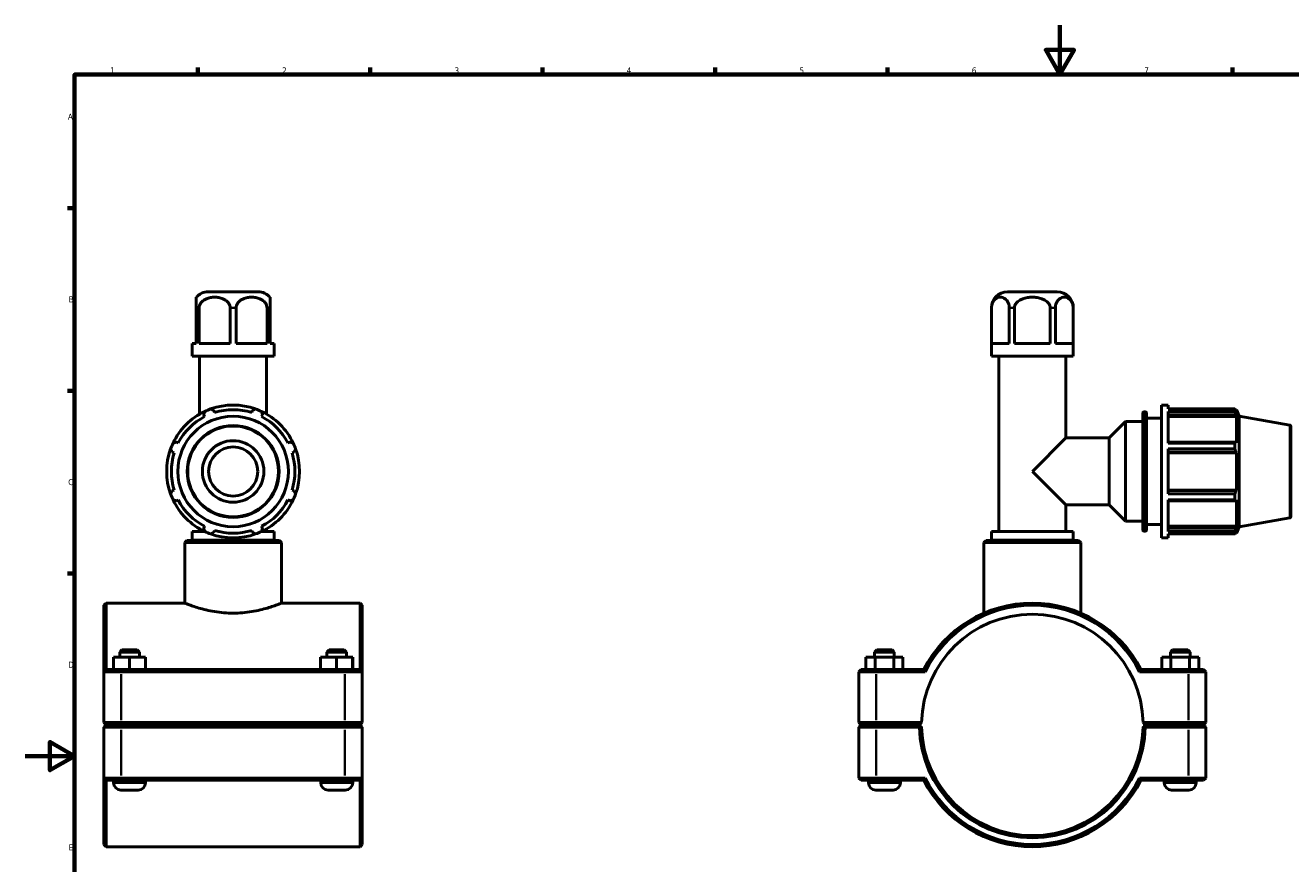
# Model space of a CAD drawing. Header units: millimetres. Extents: x 0 to 904, y -20 to 1297.
# Tile 2 of 5: x 0 to 514, y 253 to 594. Entities that reach past the tile are written whole.
import ezdxf

# ---------------------------------------------------------------- set-up
doc = ezdxf.new("R2010")
doc.units = ezdxf.units.MM
for name, color, linetype, lineweight in [('Border (ISO)', 7, 'Continuous', 70), ('Visible (ISO)', 7, 'Continuous', 50), ('Visible Narrow (ISO)', 7, 'Continuous', 35)]:
    doc.layers.add(name, color=color, linetype=linetype, lineweight=lineweight)
doc.styles.add('Note Text (ISO)', font='tahoma.ttf')

# ---------------------------------------------------------------- blocks, each defined once
blk = doc.blocks.new('Borders Default Border')
at = {"layer": 'Border (ISO)'}
for p, q in [((70.08, 574), (70.08, 576.9)), ((140.17, 574), (140.17, 576.9)), ((210.25, 574), (210.25, 576.9)), ((280.33, 574), (280.33, 576.9)), ((350.42, 574), (350.42, 576.9)), ((490.58, 574), (490.58, 576.9)), ((20, 519.75), (17.1, 519.75)), ((20, 445.5), (17.1, 445.5)), ((20, 371.25), (17.1, 371.25))]:
    blk.add_line(p, q, dxfattribs=at)
at = {"layer": 'Border (ISO)', "flags": 128}
for points in [[(420.5, 594), (420.5, 574), (414.73, 584), (426.27, 584), (420.5, 574)], [(20, 20), (20, 574), (821, 574), (821, 20), (20, 20)], [(0, 297), (20, 297), (10, 302.77), (10, 291.23), (20, 297)]]:
    blk.add_lwpolyline(points, dxfattribs=at)
at = {"layer": 'Border (ISO)', "color": 232, "true_color": 0xca0064, "char_height": 2.5, "attachment_point": 7, "style": 'Note Text (ISO)'}
for s, insert in [('1', (34.48, 574.4)), ('2', (104.37, 574.4)), ('3', (174.43, 574.35)), ('4', (244.42, 574.4)), ('5', (314.64, 574.35)), ('6', (384.66, 574.35)), ('7', (454.77, 574.4)), ('A', (17.29, 555.62)), ('B', (17.59, 481.37)), ('C', (17.43, 407.08)), ('D', (17.43, 332.88)), ('E', (17.64, 258.63))]:
    blk.add_mtext(s, dxfattribs=dict(at, insert=insert))

msp = doc.modelspace()

# ---------------------------------------------------------------- linework, layer by layer
at = {"layer": 'Visible (ISO)'}
for p, q in [((94.569, 485.677), (74.348, 485.677)), ((419.391, 485.677), (399.171, 485.677)), ((69.459, 479.127), (69.459, 464.677)), ((70.68, 464.677), (70.68, 479.127)), ((83.237, 479.127), (83.237, 464.677)), ((85.68, 464.677), (85.68, 479.127)), ((98.237, 479.127), (98.237, 464.677)), ((99.459, 464.677), (99.459, 479.127)), ((392.621, 459.477), (392.621, 479.127)), ((392.666, 464.677), (392.666, 479.127)), ((399.916, 479.127), (399.916, 464.677)), ((402.032, 464.677), (402.032, 479.127)), ((416.531, 479.127), (416.531, 464.677)), ((418.647, 464.677), (418.647, 479.127)), ((425.896, 479.127), (425.896, 464.677)), ((425.941, 459.477), (425.941, 479.127)), ((67.798, 464.677), (69.459, 464.677)), ((67.798, 459.477), (67.798, 464.677)), ((70.68, 464.677), (83.237, 464.677)), ((85.68, 464.677), (98.237, 464.677)), ((99.459, 464.677), (101.119, 464.677)), ((101.119, 459.477), (101.119, 464.677)), ((392.666, 464.677), (399.916, 464.677)), ((402.032, 464.677), (416.531, 464.677)), ((418.647, 464.677), (425.896, 464.677)), ((101.119, 459.477), (67.798, 459.477)), ((70.828, 435.984), (70.828, 459.477)), ((98.089, 435.984), (98.089, 459.477)), ((425.941, 459.477), (392.621, 459.477)), ((395.65, 388.277), (395.65, 459.477)), ((422.912, 426.308), (422.912, 459.477)), ((76.908, 436.625), (76.664, 437.398)), ((92.253, 437.398), (92.009, 436.625)), ((461.781, 385.677), (461.781, 439.677)), ((461.781, 439.677), (464.481, 439.677)), ((464.481, 438.082), (464.481, 439.677)), ((464.481, 438.082), (491.626, 438.082)), ((491.626, 437.106), (491.626, 438.082)), ((491.797, 437.787), (492.314, 437.787)), ((492.314, 436.625), (492.019, 437.398)), ((492.314, 436.625), (492.314, 437.787)), ((493.281, 435.13), (492.314, 437.787)), ((72.49, 435.669), (72.864, 434.95)), ((96.053, 434.95), (96.427, 435.669)), ((440.562, 426.308), (447.181, 432.927)), ((447.181, 392.427), (447.181, 432.927)), ((447.181, 432.927), (454.181, 432.927)), ((454.181, 388.877), (454.181, 436.477)), ((454.681, 436.977), (455.181, 436.977)), ((455.681, 436.477), (455.681, 388.877)), ((455.681, 434.277), (461.781, 434.277)), ((464.481, 424.177), (464.481, 437.106)), ((491.626, 437.106), (464.481, 437.106)), ((464.481, 435.669), (492.019, 435.669)), ((464.481, 434.95), (492.314, 434.95)), ((492.019, 435.669), (492.314, 434.95)), ((492.314, 424.272), (492.314, 434.95)), ((493.281, 390.225), (493.281, 435.13)), ((513.868, 431.5), (493.281, 435.13)), ((514.281, 431.008), (514.281, 394.347)), ((62.186, 424.272), (61.467, 424.646)), ((107.45, 424.646), (106.731, 424.272)), ((409.281, 412.677), (422.912, 426.308)), ((422.912, 426.308), (440.562, 426.308)), ((440.562, 399.046), (440.562, 426.308)), ((492.019, 424.646), (464.481, 424.646)), ((464.481, 424.177), (491.626, 424.177)), ((464.481, 403.535), (464.481, 421.82)), ((491.626, 421.82), (464.481, 421.82)), ((491.626, 421.82), (491.626, 424.177)), ((492.314, 424.272), (492.019, 424.646)), ((59.738, 420.472), (60.511, 420.228)), ((108.406, 420.228), (109.179, 420.472)), ((464.481, 420.472), (492.019, 420.472)), ((464.481, 420.228), (492.314, 420.228)), ((492.019, 420.472), (492.314, 420.228)), ((492.314, 405.127), (492.314, 420.228)), ((422.912, 399.046), (409.281, 412.677)), ((60.511, 405.127), (59.738, 404.883)), ((109.179, 404.883), (108.406, 405.127)), ((464.481, 405.127), (492.314, 405.127)), ((492.019, 404.883), (464.481, 404.883)), ((464.481, 403.535), (491.626, 403.535)), ((464.481, 388.249), (464.481, 401.178)), ((491.626, 401.178), (464.481, 401.178)), ((491.626, 401.178), (491.626, 403.535)), ((492.314, 405.127), (492.019, 404.883)), ((61.467, 400.709), (62.186, 401.083)), ((106.731, 401.083), (107.45, 400.709)), ((422.912, 388.277), (422.912, 399.046)), ((422.912, 399.046), (440.562, 399.046)), ((440.562, 399.046), (447.181, 392.427)), ((464.481, 400.709), (492.019, 400.709)), ((492.019, 400.709), (492.314, 401.083)), ((492.314, 390.405), (492.314, 401.083)), ((447.181, 392.427), (454.181, 392.427)), ((455.681, 391.077), (461.781, 391.077)), ((513.868, 393.855), (493.281, 390.225)), ((72.898, 388.277), (67.798, 388.277)), ((67.798, 384.777), (67.798, 388.277)), ((70.828, 388.277), (70.828, 389.371)), ((72.864, 390.405), (72.49, 389.686)), ((76.664, 387.957), (76.908, 388.73)), ((92.009, 388.73), (92.253, 387.957)), ((101.119, 388.277), (96.019, 388.277)), ((96.427, 389.686), (96.053, 390.405)), ((98.089, 388.277), (98.089, 389.371)), ((101.119, 384.777), (101.119, 388.277)), ((425.941, 388.277), (392.621, 388.277)), ((392.621, 384.777), (392.621, 388.277)), ((425.941, 384.777), (425.941, 388.277)), ((454.681, 388.377), (455.181, 388.377)), ((464.481, 390.405), (492.314, 390.405)), ((492.019, 389.686), (464.481, 389.686)), ((464.481, 388.249), (491.626, 388.249)), ((464.481, 385.677), (464.481, 387.272)), ((491.626, 387.272), (464.481, 387.272)), ((491.626, 387.272), (491.626, 388.249)), ((491.797, 387.567), (492.314, 387.567)), ((492.314, 390.405), (492.019, 389.686)), ((492.019, 387.957), (492.314, 388.73)), ((493.281, 390.225), (492.314, 387.567)), ((492.314, 387.567), (492.314, 388.73)), ((65.669, 384.677), (64.769, 383.777)), ((64.769, 359.177), (64.769, 383.777)), ((104.148, 383.777), (64.769, 383.777)), ((65.669, 384.677), (103.248, 384.677)), ((101.119, 384.777), (67.798, 384.777)), ((69.313, 384.677), (69.313, 384.777)), ((99.604, 384.677), (99.604, 384.777)), ((103.248, 384.677), (104.148, 383.777)), ((104.148, 359.177), (104.148, 383.777)), ((390.492, 384.677), (389.592, 383.777)), ((428.97, 383.777), (389.592, 383.777)), ((389.592, 355.093), (389.592, 383.777)), ((390.492, 384.677), (428.07, 384.677)), ((425.941, 384.777), (392.621, 384.777)), ((394.136, 384.677), (394.136, 384.777)), ((424.427, 384.677), (424.427, 384.777)), ((428.07, 384.677), (428.97, 383.777)), ((428.97, 355.093), (428.97, 383.777)), ((461.781, 385.677), (464.481, 385.677)), ((31.959, 358.277), (32.859, 359.177)), ((31.959, 331.277), (31.959, 358.277)), ((32.859, 359.177), (32.859, 332.177)), ((64.769, 359.177), (32.859, 359.177)), ((136.059, 359.177), (104.148, 359.177)), ((136.059, 332.177), (136.059, 359.177)), ((136.959, 358.277), (136.059, 359.177)), ((136.959, 358.277), (136.959, 331.277)), ((39.259, 340.177), (38.359, 339.277)), ((45.459, 340.177), (39.259, 340.177)), ((45.459, 340.177), (46.359, 339.277)), ((123.459, 340.177), (122.559, 339.277)), ((129.659, 340.177), (123.459, 340.177)), ((129.659, 340.177), (130.559, 339.277)), ((346.081, 340.177), (345.181, 339.277)), ((346.081, 340.177), (352.281, 340.177)), ((352.281, 340.177), (353.181, 339.277)), ((466.281, 340.177), (465.381, 339.277)), ((472.481, 340.177), (466.281, 340.177)), ((472.481, 340.177), (473.381, 339.277)), ((35.839, 332.177), (35.839, 337.177)), ((42.318, 337.177), (35.839, 337.177)), ((38.359, 339.277), (46.359, 339.277)), ((38.359, 339.277), (38.359, 337.177)), ((42.318, 332.177), (42.318, 337.177)), ((48.838, 337.177), (42.318, 337.177)), ((46.359, 339.277), (46.359, 337.177)), ((48.838, 332.177), (48.838, 337.177)), ((48.879, 337.177), (48.838, 337.177)), ((48.879, 332.177), (48.879, 337.177)), ((120.039, 332.177), (120.039, 337.177)), ((126.518, 337.177), (120.039, 337.177)), ((122.559, 339.277), (130.559, 339.277)), ((122.559, 339.277), (122.559, 337.177)), ((126.518, 332.177), (126.518, 337.177)), ((133.038, 337.177), (126.518, 337.177)), ((130.559, 339.277), (130.559, 337.177)), ((133.038, 332.177), (133.038, 337.177)), ((133.079, 337.177), (133.038, 337.177)), ((133.079, 332.177), (133.079, 337.177)), ((341.676, 337.177), (345.463, 337.177)), ((341.676, 332.177), (341.676, 337.177)), ((353.181, 339.277), (345.181, 339.277)), ((345.181, 337.177), (345.181, 339.277)), ((345.463, 337.177), (352.969, 337.177)), ((345.463, 332.177), (345.463, 337.177)), ((352.969, 337.177), (356.687, 337.177)), ((352.969, 332.177), (352.969, 337.177)), ((353.181, 337.177), (353.181, 339.277)), ((356.687, 332.177), (356.687, 337.177)), ((465.594, 337.177), (461.876, 337.177)), ((461.876, 332.177), (461.876, 337.177)), ((465.381, 339.277), (473.381, 339.277)), ((465.381, 339.277), (465.381, 337.177)), ((465.594, 332.177), (465.594, 337.177)), ((473.099, 337.177), (465.594, 337.177)), ((473.099, 332.177), (473.099, 337.177)), ((476.887, 337.177), (473.099, 337.177)), ((473.381, 339.277), (473.381, 337.177)), ((476.887, 332.177), (476.887, 337.177)), ((32.859, 332.177), (31.959, 331.277)), ((39.009, 331.277), (31.959, 331.277)), ((31.959, 331.277), (31.959, 310.627)), ((32.859, 332.177), (39.009, 332.177)), ((129.909, 332.177), (39.009, 332.177)), ((39.009, 331.277), (129.909, 331.277)), ((129.909, 332.177), (136.059, 332.177)), ((136.959, 331.277), (129.909, 331.277)), ((136.059, 332.177), (136.959, 331.277)), ((136.959, 310.627), (136.959, 331.277)), ((339.681, 332.177), (338.781, 331.277)), ((345.831, 331.277), (338.781, 331.277)), ((338.781, 331.277), (338.781, 310.627)), ((339.681, 332.177), (345.831, 332.177)), ((365.19, 332.177), (345.831, 332.177)), ((345.831, 331.277), (365.745, 331.277)), ((452.817, 331.277), (472.731, 331.277)), ((472.731, 332.177), (453.372, 332.177)), ((472.731, 332.177), (478.881, 332.177)), ((479.781, 331.277), (472.731, 331.277)), ((478.881, 332.177), (479.781, 331.277)), ((479.781, 310.627), (479.781, 331.277)), ((32.859, 309.727), (31.959, 310.627)), ((31.959, 310.627), (39.009, 310.627)), ((32.859, 309.627), (31.959, 308.727)), ((39.009, 308.727), (31.959, 308.727)), ((31.959, 308.727), (31.959, 288.077)), ((39.009, 309.727), (32.859, 309.727)), ((32.859, 309.627), (39.009, 309.627)), ((35.859, 309.727), (35.859, 309.627)), ((129.909, 310.627), (39.009, 310.627)), ((39.009, 309.727), (129.909, 309.727)), ((129.909, 309.627), (39.009, 309.627)), ((39.009, 308.727), (129.909, 308.727)), ((48.859, 309.727), (48.859, 309.627)), ((120.059, 309.727), (120.059, 309.627)), ((129.909, 310.627), (136.959, 310.627)), ((136.059, 309.727), (129.909, 309.727)), ((129.909, 309.627), (136.059, 309.627)), ((136.959, 308.727), (129.909, 308.727)), ((133.059, 309.727), (133.059, 309.627)), ((136.059, 309.727), (136.959, 310.627)), ((136.059, 309.627), (136.959, 308.727)), ((136.959, 288.077), (136.959, 308.727)), ((339.681, 309.727), (338.781, 310.627)), ((338.781, 310.627), (345.831, 310.627)), ((339.681, 309.627), (338.781, 308.727)), ((345.831, 308.727), (338.781, 308.727)), ((338.781, 308.727), (338.781, 288.077)), ((345.831, 309.727), (339.681, 309.727)), ((339.681, 309.627), (345.831, 309.627)), ((342.681, 309.627), (342.681, 309.727)), ((364.291, 310.627), (345.831, 310.627)), ((345.831, 309.727), (363.381, 309.727)), ((363.381, 309.627), (345.831, 309.627)), ((345.831, 308.727), (363.391, 308.727)), ((355.681, 309.627), (355.681, 309.727)), ((363.381, 309.727), (364.291, 310.627)), ((363.835, 309.179), (363.381, 309.627)), ((454.271, 310.627), (455.181, 309.727)), ((472.731, 310.627), (454.271, 310.627)), ((455.181, 309.627), (454.727, 309.179)), ((455.171, 308.727), (472.731, 308.727)), ((455.181, 309.727), (472.731, 309.727)), ((472.731, 309.627), (455.181, 309.627)), ((462.881, 309.727), (462.881, 309.627)), ((472.731, 310.627), (479.781, 310.627)), ((478.881, 309.727), (472.731, 309.727)), ((472.731, 309.627), (478.881, 309.627)), ((479.781, 308.727), (472.731, 308.727)), ((475.881, 309.727), (475.881, 309.627)), ((478.881, 309.727), (479.781, 310.627)), ((478.881, 309.627), (479.781, 308.727)), ((479.781, 288.077), (479.781, 308.727)), ((31.959, 288.077), (39.009, 288.077)), ((31.959, 261.077), (31.959, 288.077)), ((32.859, 287.177), (31.959, 288.077)), ((129.909, 288.077), (39.009, 288.077)), ((129.909, 288.077), (136.959, 288.077)), ((136.059, 287.177), (136.959, 288.077)), ((136.959, 288.077), (136.959, 261.077)), ((338.781, 288.077), (345.831, 288.077)), ((339.681, 287.177), (338.781, 288.077)), ((365.745, 288.077), (345.831, 288.077)), ((472.731, 288.077), (452.817, 288.077)), ((472.731, 288.077), (479.781, 288.077)), ((478.881, 287.177), (479.781, 288.077)), ((32.859, 287.177), (32.859, 260.177)), ((39.009, 287.177), (32.859, 287.177)), ((35.859, 287.177), (35.859, 286.177)), ((38.859, 283.177), (45.859, 283.177)), ((39.009, 287.177), (129.909, 287.177)), ((48.859, 287.177), (48.859, 286.177)), ((120.059, 287.177), (120.059, 286.177)), ((123.059, 283.177), (130.059, 283.177)), ((136.059, 287.177), (129.909, 287.177)), ((133.059, 287.177), (133.059, 286.177)), ((136.059, 260.177), (136.059, 287.177)), ((345.831, 287.177), (339.681, 287.177)), ((342.681, 286.177), (342.681, 287.177)), ((352.681, 283.177), (345.681, 283.177)), ((345.831, 287.177), (365.19, 287.177)), ((355.681, 286.177), (355.681, 287.177)), ((453.372, 287.177), (472.731, 287.177)), ((462.881, 287.177), (462.881, 286.177)), ((465.881, 283.177), (472.881, 283.177)), ((478.881, 287.177), (472.731, 287.177)), ((475.881, 287.177), (475.881, 286.177)), ((31.959, 261.077), (32.859, 260.177)), ((136.059, 260.177), (32.859, 260.177)), ((136.959, 261.077), (136.059, 260.177))]:
    msp.add_line(p, q, dxfattribs=at)
for radius in [22.453, 12.5, 10]:
    msp.add_circle((84.459, 412.677), radius, dxfattribs=at)
for centre, radius, start, end in [((74.348, 479.127), 6.55, 90, 138.29303), ((94.569, 479.127), 6.55, 41.70697, 90), ((399.171, 479.127), 6.55, 90, 180), ((419.391, 479.127), 6.55, 0, 90), ((84.459, 412.677), 27, 109.79198, 115.20802), ((84.459, 412.677), 27, 70.20802, 109.79198), ((84.459, 412.677), 25.11, 72.5, 107.5), ((84.459, 412.677), 27, 64.79198, 70.20802), ((84.459, 412.677), 27, 115.20802, 154.79198), ((84.459, 412.677), 25.11, 117.5, 152.5), ((84.459, 412.677), 27, 25.20802, 64.79198), ((84.459, 412.677), 25.11, 27.5, 62.5), ((454.681, 436.477), 0.5, 90, 180), ((455.181, 436.477), 0.5, 0, 90), ((513.781, 431.008), 0.5, 0, 80), ((84.459, 412.677), 27, 160.20802, 199.79198), ((84.459, 412.677), 27, 154.79198, 160.20802), ((84.459, 412.677), 27, 19.79198, 25.20802), ((84.459, 412.677), 27, 340.20802, 19.79198), ((84.459, 412.677), 25.11, 162.5, 197.5), ((84.459, 412.677), 25.11, 342.5, 17.5), ((84.459, 412.677), 27, 199.79198, 205.20802), ((84.459, 412.677), 27, 205.20802, 244.79198), ((84.459, 412.677), 27, 295.20802, 334.79198), ((84.459, 412.677), 27, 334.79198, 340.20802), ((84.459, 412.677), 25.11, 207.5, 242.5), ((84.459, 412.677), 25.11, 297.5, 332.5), ((513.781, 394.347), 0.5, 280, 0), ((84.459, 412.677), 27, 244.79198, 250.20802), ((84.459, 412.677), 27, 250.20802, 289.79198), ((84.459, 412.677), 25.11, 252.5, 287.5), ((84.459, 412.677), 27, 289.79198, 295.20802), ((454.681, 388.877), 0.5, 180, 270), ((455.181, 388.877), 0.5, 270, 0), ((409.281, 309.677), 49.5, 27.03569, 152.96431), ((409.281, 309.677), 48.6, 26.3878, 153.6122), ((409.281, 309.677), 45, 1.20967, 178.79033), ((409.281, 309.677), 45.9, 181.18595, 358.81405), ((409.281, 309.677), 45, 178.79033, 178.7904), ((409.281, 309.677), 45, 181.2096, 358.7904), ((409.281, 309.677), 45, 1.2096, 1.20967), ((409.281, 309.677), 48.6, 206.3878, 333.6122), ((38.859, 286.177), 3, 180, 270), ((45.859, 286.177), 3, 270, 0), ((123.059, 286.177), 3, 180, 270), ((130.059, 286.177), 3, 270, 0), ((345.681, 286.177), 3, 180, 270), ((352.681, 286.177), 3, 270, 0), ((409.281, 309.677), 49.5, 207.03569, 332.96431), ((465.881, 286.177), 3, 180, 270), ((472.881, 286.177), 3, 270, 0)]:
    msp.add_arc(centre, radius, start, end, dxfattribs=at)
for points, knots in [([(69.459, 483.485), (69.459, 483.485), (69.459, 483.441), (69.459, 483.237), (69.459, 483.076), (69.459, 482.721), (69.459, 482.504), (69.459, 482.005), (69.459, 481.599), (69.459, 480.886), (69.459, 480.494), (69.459, 479.832), (69.459, 479.451), (69.459, 479.127)], [1.7518717, 1.7518717, 1.7518717, 1.7518717, 1.93638919, 1.93638919, 2.12090668, 2.12090668, 2.25251435, 2.25251435, 2.41633784, 2.41633784, 2.53079383, 2.53079383, 2.62780754, 2.62780754, 2.62780754, 2.62780754]), ([(70.68, 479.127), (70.68, 479.451), (70.741, 479.832), (70.951, 480.494), (71.156, 480.886), (71.67, 481.599), (72.115, 482.005), (72.851, 482.504), (73.266, 482.721), (74.125, 483.076), (74.692, 483.237), (75.842, 483.441), (76.426, 483.485), (77.491, 483.485), (78.075, 483.441), (79.225, 483.237), (79.792, 483.076), (80.651, 482.721), (81.067, 482.504), (81.802, 482.005), (82.247, 481.599), (82.761, 480.886), (82.966, 480.494), (83.176, 479.832), (83.237, 479.451), (83.237, 479.127)], [0.8759358, 0.8759358, 0.8759358, 0.8759358, 0.9729496, 0.9729496, 1.0874056, 1.0874056, 1.251229, 1.251229, 1.3828367, 1.3828367, 1.5673542, 1.5673542, 1.7518717, 1.7518717, 1.9363892, 1.9363892, 2.1209067, 2.1209067, 2.2525144, 2.2525144, 2.4163378, 2.4163378, 2.5307938, 2.5307938, 2.6278075, 2.6278075, 2.6278075, 2.6278075]), ([(85.68, 479.127), (85.68, 479.451), (85.741, 479.832), (85.951, 480.494), (86.156, 480.886), (86.67, 481.599), (87.115, 482.005), (87.851, 482.504), (88.266, 482.721), (89.125, 483.076), (89.692, 483.237), (90.842, 483.441), (91.426, 483.485), (92.491, 483.485), (93.075, 483.441), (94.225, 483.237), (94.792, 483.076), (95.651, 482.721), (96.067, 482.504), (96.802, 482.005), (97.247, 481.599), (97.761, 480.886), (97.966, 480.494), (98.176, 479.832), (98.237, 479.451), (98.237, 479.127)], [0.8759358, 0.8759358, 0.8759358, 0.8759358, 0.9729496, 0.9729496, 1.0874056, 1.0874056, 1.251229, 1.251229, 1.3828367, 1.3828367, 1.5673542, 1.5673542, 1.7518717, 1.7518717, 1.9363892, 1.9363892, 2.1209067, 2.1209067, 2.2525144, 2.2525144, 2.4163378, 2.4163378, 2.5307938, 2.5307938, 2.6278075, 2.6278075, 2.6278075, 2.6278075]), ([(99.459, 479.127), (99.459, 479.451), (99.459, 479.832), (99.459, 480.494), (99.459, 480.886), (99.459, 481.599), (99.459, 482.005), (99.459, 482.504), (99.459, 482.721), (99.459, 483.076), (99.459, 483.237), (99.459, 483.441), (99.459, 483.485), (99.459, 483.485)], [0.87593585, 0.87593585, 0.87593585, 0.87593585, 0.97294956, 0.97294956, 1.08740555, 1.08740555, 1.25122904, 1.25122904, 1.38283672, 1.38283672, 1.56735421, 1.56735421, 1.7518717, 1.7518717, 1.7518717, 1.7518717]), ([(392.666, 479.127), (392.666, 479.451), (392.701, 479.832), (392.822, 480.494), (392.941, 480.886), (393.238, 481.599), (393.495, 482.005), (393.919, 482.504), (394.159, 482.721), (394.655, 483.076), (394.982, 483.237), (395.646, 483.441), (395.983, 483.485), (396.598, 483.485), (396.935, 483.441), (397.6, 483.237), (397.927, 483.076), (398.423, 482.721), (398.663, 482.504), (399.087, 482.005), (399.344, 481.599), (399.641, 480.886), (399.759, 480.494), (399.88, 479.832), (399.916, 479.451), (399.916, 479.127)], [0.8759358, 0.8759358, 0.8759358, 0.8759358, 0.9729496, 0.9729496, 1.0874056, 1.0874056, 1.251229, 1.251229, 1.3828367, 1.3828367, 1.5673542, 1.5673542, 1.7518717, 1.7518717, 1.9363892, 1.9363892, 2.1209067, 2.1209067, 2.2525144, 2.2525144, 2.4163378, 2.4163378, 2.5307938, 2.5307938, 2.6278075, 2.6278075, 2.6278075, 2.6278075]), ([(402.032, 479.127), (402.032, 479.451), (402.102, 479.832), (402.344, 480.494), (402.581, 480.886), (403.175, 481.599), (403.689, 482.005), (404.538, 482.504), (405.017, 482.721), (406.01, 483.076), (406.664, 483.237), (407.992, 483.441), (408.666, 483.485), (409.896, 483.485), (410.57, 483.441), (411.899, 483.237), (412.553, 483.076), (413.545, 482.721), (414.025, 482.504), (414.874, 482.005), (415.387, 481.599), (415.982, 480.886), (416.218, 480.494), (416.46, 479.832), (416.531, 479.451), (416.531, 479.127)], [0.8759358, 0.8759358, 0.8759358, 0.8759358, 0.9729496, 0.9729496, 1.0874056, 1.0874056, 1.251229, 1.251229, 1.3828367, 1.3828367, 1.5673542, 1.5673542, 1.7518717, 1.7518717, 1.9363892, 1.9363892, 2.1209067, 2.1209067, 2.2525144, 2.2525144, 2.4163378, 2.4163378, 2.5307938, 2.5307938, 2.6278075, 2.6278075, 2.6278075, 2.6278075]), ([(418.647, 479.127), (418.647, 479.451), (418.682, 479.832), (418.803, 480.494), (418.921, 480.886), (419.218, 481.599), (419.475, 482.005), (419.9, 482.504), (420.14, 482.721), (420.636, 483.076), (420.963, 483.237), (421.627, 483.441), (421.964, 483.485), (422.579, 483.485), (422.916, 483.441), (423.58, 483.237), (423.907, 483.076), (424.403, 482.721), (424.643, 482.504), (425.068, 482.005), (425.325, 481.599), (425.622, 480.886), (425.74, 480.494), (425.861, 479.832), (425.896, 479.451), (425.896, 479.127)], [0.8759358, 0.8759358, 0.8759358, 0.8759358, 0.9729496, 0.9729496, 1.0874056, 1.0874056, 1.251229, 1.251229, 1.3828367, 1.3828367, 1.5673542, 1.5673542, 1.7518717, 1.7518717, 1.9363892, 1.9363892, 2.1209067, 2.1209067, 2.2525144, 2.2525144, 2.4163378, 2.4163378, 2.5307938, 2.5307938, 2.6278075, 2.6278075, 2.6278075, 2.6278075]), ([(64.769, 359.177), (64.769, 359.177), (64.89, 359.129), (65.396, 358.931), (65.779, 358.782), (66.789, 358.407), (67.415, 358.181), (68.855, 357.694), (69.67, 357.433), (71.403, 356.925), (72.382, 356.66), (74.519, 356.157), (75.675, 355.919), (78.096, 355.521), (79.362, 355.36), (81.917, 355.146), (83.207, 355.093), (85.71, 355.093), (87, 355.146), (89.555, 355.36), (90.821, 355.521), (93.242, 355.919), (94.399, 356.157), (96.535, 356.66), (97.514, 356.925), (99.247, 357.433), (100.062, 357.694), (101.503, 358.181), (102.129, 358.407), (103.138, 358.782), (103.522, 358.931), (104.027, 359.129), (104.148, 359.177), (104.148, 359.177)], [3.0030509, 3.0030509, 3.0030509, 3.0030509, 3.3782469, 3.3782469, 3.7534428, 3.7534428, 4.1286388, 4.1286388, 4.5038347, 4.5038347, 4.8794015, 4.8794015, 5.2549683, 5.2549683, 5.630535, 5.630535, 6.0061018, 6.0061018, 6.3816685, 6.3816685, 6.7572353, 6.7572353, 7.1328021, 7.1328021, 7.5083688, 7.5083688, 7.8835648, 7.8835648, 8.2587608, 8.2587608, 8.6339567, 8.6339567, 9.0091527, 9.0091527, 9.0091527, 9.0091527])]:
    msp.add_open_spline(points, degree=3, knots=knots, dxfattribs=at)
for points, weights in [([(75.316, 438.082), (76.004, 437.733), (76.664, 437.398)], [1, 1.00202122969, 1.00322691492]), ([(92.253, 437.398), (92.913, 437.733), (93.601, 438.082)], [1.00322691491, 1.00202122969, 1]), ([(491.626, 438.082), (491.831, 437.733), (492.019, 437.398)], [1, 1.00202122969, 1.00322691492]), ([(72.49, 435.669), (72.72, 436.373), (72.959, 437.106)], [1.00322691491, 1.00202122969, 1]), ([(95.958, 437.106), (96.197, 436.373), (96.427, 435.669)], [1, 1.00202122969, 1.00322691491]), ([(492.019, 435.669), (491.831, 436.373), (491.626, 437.106)], [1.00322691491, 1.00202122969, 1]), ([(59.738, 420.472), (59.403, 421.132), (59.053, 421.82)], [1.00322691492, 1.00202122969, 1]), ([(60.03, 424.177), (60.763, 424.416), (61.467, 424.646)], [1, 1.00202122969, 1.00322691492]), ([(107.45, 424.646), (108.154, 424.416), (108.887, 424.177)], [1.00322691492, 1.00202122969, 1]), ([(109.864, 421.82), (109.514, 421.132), (109.179, 420.472)], [1, 1.00202122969, 1.00322691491]), ([(491.626, 424.177), (491.831, 424.416), (492.019, 424.646)], [1, 1.00202122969, 1.00322691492]), ([(492.019, 420.472), (491.831, 421.132), (491.626, 421.82)], [1.00322691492, 1.00202122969, 1]), ([(59.053, 403.535), (59.403, 404.223), (59.738, 404.883)], [1, 1.00202122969, 1.00322691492]), ([(61.467, 400.709), (60.763, 400.939), (60.03, 401.178)], [1.00322691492, 1.00202122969, 1]), ([(108.887, 401.178), (108.154, 400.939), (107.45, 400.709)], [1, 1.00202122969, 1.00322691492]), ([(109.179, 404.883), (109.514, 404.223), (109.864, 403.535)], [1.00322691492, 1.00202122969, 1]), ([(491.626, 403.535), (491.831, 404.223), (492.019, 404.883)], [1, 1.00202122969, 1.00322691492]), ([(492.019, 400.709), (491.831, 400.939), (491.626, 401.178)], [1.00322691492, 1.00202122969, 1]), ([(72.959, 388.249), (72.72, 388.982), (72.49, 389.686)], [1, 1.00202122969, 1.00322691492]), ([(76.664, 387.957), (76.004, 387.622), (75.316, 387.272)], [1.00322691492, 1.00202122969, 1]), ([(93.601, 387.272), (92.913, 387.622), (92.253, 387.957)], [1, 1.00202122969, 1.00322691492]), ([(96.427, 389.686), (96.197, 388.982), (95.958, 388.249)], [1.00322691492, 1.00202122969, 1]), ([(491.626, 388.249), (491.831, 388.982), (492.019, 389.686)], [1, 1.00202122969, 1.00322691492]), ([(492.019, 387.957), (491.831, 387.622), (491.626, 387.272)], [1.00322691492, 1.00202122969, 1]), ([(364.291, 308.727), (364.064, 308.952), (363.835, 309.179)], [1.0116413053, 1.00874273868, 1.00580187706]), ([(454.727, 309.179), (454.498, 308.952), (454.271, 308.727)], [1.00580187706, 1.00874273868, 1.0116413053])]:
    msp.add_rational_spline(points, weights, degree=2, dxfattribs=at)
for points, degree in [([(365.745, 331.277), (365.559, 331.577), (365.374, 331.877), (365.19, 332.177)], 3), ([(452.817, 331.277), (453.003, 331.577), (453.188, 331.877), (453.372, 332.177)], 3), ([(363.391, 308.727), (363.613, 308.954), (363.835, 309.179)], 2), ([(454.727, 309.179), (454.949, 308.954), (455.171, 308.727)], 2), ([(365.745, 288.077), (365.559, 287.778), (365.374, 287.478), (365.19, 287.177)], 3), ([(452.817, 288.077), (453.003, 287.778), (453.188, 287.478), (453.372, 287.177)], 3)]:
    msp.add_open_spline(points, degree=degree, dxfattribs=at)
at = {"layer": 'Visible Narrow (ISO)'}
for p, q in [((70.612, 479.127), (69.512, 479.127)), ((85.558, 479.127), (83.359, 479.127)), ((99.405, 479.127), (98.305, 479.127)), ((392.662, 479.127), (392.621, 479.127)), ((401.922, 479.127), (400.017, 479.127)), ((418.545, 479.127), (416.641, 479.127)), ((425.941, 479.127), (425.901, 479.127)), ((454.681, 436.678), (454.681, 388.677)), ((455.181, 388.677), (455.181, 436.678)), ((513.868, 394.086), (513.868, 431.268)), ((39.009, 332.132), (39.009, 331.322)), ((39.009, 311.66), (39.009, 330.245)), ((129.909, 332.132), (129.909, 331.322)), ((129.909, 330.245), (129.909, 311.66)), ((345.831, 332.132), (345.831, 331.322)), ((345.831, 311.66), (345.831, 330.245)), ((472.731, 332.132), (472.731, 331.322)), ((472.731, 330.245), (472.731, 311.66)), ((39.009, 309.772), (39.009, 310.582)), ((39.009, 309.582), (39.009, 308.772)), ((129.909, 309.772), (129.909, 310.582)), ((129.909, 309.582), (129.909, 308.772)), ((345.831, 309.772), (345.831, 310.582)), ((345.831, 309.582), (345.831, 308.772)), ((472.731, 309.772), (472.731, 310.582)), ((472.731, 309.582), (472.731, 308.772)), ((39.009, 289.11), (39.009, 307.695)), ((129.909, 307.695), (129.909, 289.11)), ((345.831, 289.11), (345.831, 307.695)), ((472.731, 307.695), (472.731, 289.11)), ((39.009, 287.222), (39.009, 288.032)), ((129.909, 287.222), (129.909, 288.032)), ((345.831, 287.222), (345.831, 288.032)), ((472.731, 287.222), (472.731, 288.032)), ((48.779, 286.177), (35.939, 286.177)), ((132.979, 286.177), (120.139, 286.177)), ((342.761, 286.177), (355.601, 286.177)), ((475.801, 286.177), (462.961, 286.177))]:
    msp.add_line(p, q, dxfattribs=at)
for radius in [18.823, 18.33]:
    msp.add_circle((84.459, 412.677), radius, dxfattribs=at)

# ---------------------------------------------------------------- block references
msp.add_blockref('Borders Default Border', (0, 0))

doc.saveas('drawing.dxf')
